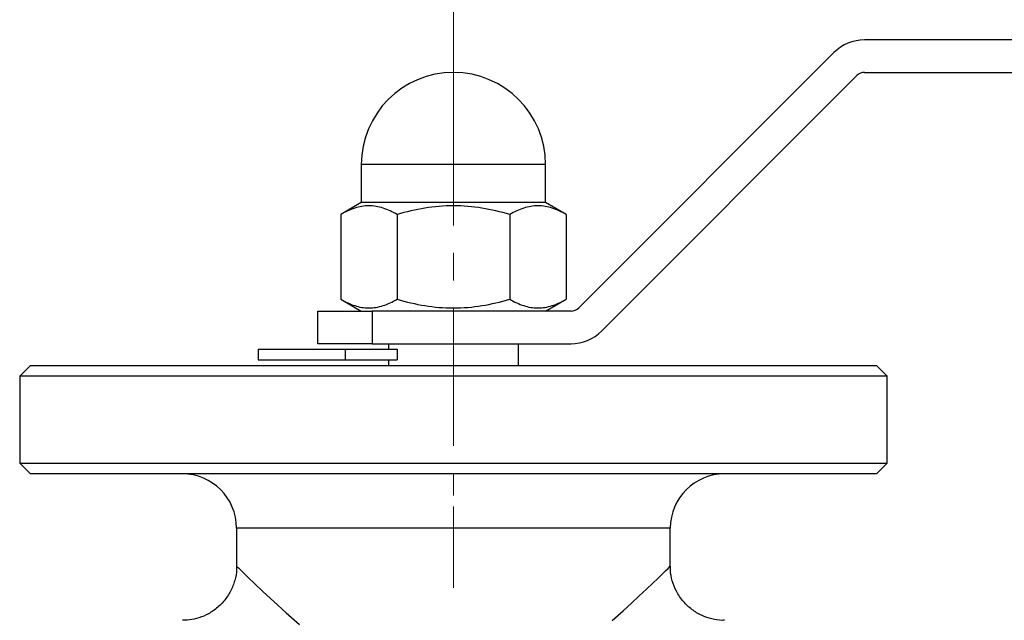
# Model space of a CAD drawing. Header units: millimetres. Extents: x 0 to 420, y 0 to 297.
# Tile 16 of 18: x 110 to 201, y 175 to 230. Entities that reach past the tile are written whole.
import ezdxf

# ---------------------------------------------------------------- set-up
doc = ezdxf.new("R2010")
doc.units = ezdxf.units.MM
doc.linetypes.add('CENTERX2', pattern=[20.32, 12.7, -2.54, 2.54, -2.54])
doc.styles.add('SLDTEXTSTYLE1', font='TXT', dxfattribs={"width": 0.7})
doc.dimstyles.new('SLDDIMSTYLE1', dxfattribs={"dimtxt": 5, "dimasz": 3.5, "dimexe": 0, "dimexo": 0.0625, "dimgap": 1.25, "dimtad": 2, "dimrnd": 1e-09, "dimzin": 12, "dimdsep": 46, "dimtxsty": 'SLDTEXTSTYLE1', "dimsah": 1, "dimcen": 0.09, "dimadec": 0, "dimazin": 3, "dimtfac": 1, "dimtdec": 3, "dimtofl": 0, "dimtmove": 0, "dimatfit": 3, "dimfxl": 1, "dimfrac": 2, "dimtolj": 1, "dimtzin": 12, "dimarcsym": 0})

# ---------------------------------------------------------------- blocks, each defined once
blk = doc.blocks.new('_D_2')
at = {"color": 7, "linetype": 'Continuous', "lineweight": 0}
for p, q in [((150.079, 224.163), (150.079, 237.919)), ((285.079, 228.563), (285.079, 237.919)), ((150.079, 236.919), (285.079, 236.919))]:
    blk.add_line(p, q, dxfattribs=at)
at = {"color": 7, "linetype": 'Continuous', "lineweight": 18}
for points in [[(150.079, 236.919), (155.079, 236.15), (155.079, 237.689)], [(285.079, 236.919), (280.079, 237.689), (280.079, 236.15)]]:
    blk.add_solid(points, dxfattribs=at)
at = {"color": 7, "linetype": 'Continuous', "lineweight": 18, "insert": (215.093, 243.365), "char_height": 5, "attachment_point": 1, "style": 'SLDTEXTSTYLE1'}
blk.add_mtext('135', dxfattribs=at)

msp = doc.modelspace()

# ---------------------------------------------------------------- linework, layer by layer
at = {"color": 7, "linetype": 'Continuous', "lineweight": 25}
for p, q in [((205.079, 228.553), (187.993, 228.553)), ((185.165, 227.382), (161.629, 203.846)), ((163.751, 201.725), (187.286, 225.26)), ((187.993, 225.553), (205.079, 225.553)), ((141.579, 217.053), (141.579, 213.553)), ((158.579, 213.553), (158.579, 217.053)), ((141.579, 213.553), (139.687, 212.461)), ((158.579, 213.553), (141.579, 213.553)), ((160.471, 212.461), (158.579, 213.553)), ((139.687, 212.461), (139.687, 204.646)), ((144.883, 212.461), (144.883, 204.646)), ((155.275, 212.461), (155.275, 204.646)), ((160.471, 212.461), (160.471, 204.646)), ((139.687, 204.646), (141.579, 203.553)), ((158.579, 203.553), (160.471, 204.646)), ((137.579, 200.553), (137.579, 203.553)), ((137.579, 203.553), (142.579, 203.553)), ((142.579, 203.553), (142.579, 200.553)), ((160.922, 203.553), (142.579, 203.553)), ((132.079, 200.053), (132.079, 199.053)), ((132.079, 200.053), (140.079, 200.053)), ((142.579, 200.553), (137.579, 200.553)), ((140.079, 200.053), (140.079, 199.053)), ((140.079, 200.053), (144.883, 200.053)), ((142.579, 200.553), (160.922, 200.553)), ((144.079, 200.553), (144.079, 200.053)), ((144.883, 200.053), (144.883, 199.053)), ((156.079, 198.553), (156.079, 200.553)), ((132.079, 199.053), (140.079, 199.053)), ((140.079, 199.053), (144.883, 199.053)), ((144.079, 199.053), (144.079, 198.553)), ((111.079, 198.553), (110.079, 197.553)), ((111.079, 198.553), (189.079, 198.553)), ((190.079, 197.553), (189.079, 198.553)), ((110.079, 197.553), (110.079, 189.553)), ((190.079, 197.553), (110.079, 197.553)), ((190.079, 189.553), (190.079, 197.553)), ((110.079, 189.553), (111.079, 188.553)), ((110.079, 189.553), (190.079, 189.553)), ((189.079, 188.553), (190.079, 189.553)), ((189.079, 188.553), (111.079, 188.553)), ((130.079, 183.553), (130.079, 180.03)), ((170.079, 180.053), (170.079, 183.553))]:
    msp.add_line(p, q, dxfattribs=at)
at = {"color": 7, "linetype": 'CENTERX2', "lineweight": 18}
for p, q in [((150.079, 224.153), (150.079, 186.553)), ((150.079, 185.553), (150.079, 178.053))]:
    msp.add_line(p, q, dxfattribs=at)
at = {"color": 1, "linetype": 'Continuous', "lineweight": 25}
for p, q in [((158.579, 217.053), (141.579, 217.053)), ((170.079, 183.553), (130.079, 183.553))]:
    msp.add_line(p, q, dxfattribs=at)
at = {"color": 1, "linetype": 'Continuous', "lineweight": 25, "flags": 128}
for points in [[(130.103, 180.03), (130.135, 179.998), (130.243, 179.891), (130.467, 179.67), (131.194, 178.959), (131.691, 178.48), (132.525, 177.686), (133.504, 176.776), (134.638, 175.753), (135.897, 174.659)], [(164.703, 175.037), (165.735, 175.944), (166.504, 176.639), (167.218, 177.298), (167.878, 177.917), (168.468, 178.481), (168.923, 178.919), (169.632, 179.612), (169.871, 179.847), (170.026, 180.001), (170.079, 180.053), (170.079, 180.053)]]:
    msp.add_lwpolyline(points, dxfattribs=at)
at = {"color": 7, "linetype": 'Continuous', "lineweight": 25}
for centre, radius, start, end in [((187.993, 224.553), 4, 90, 135), ((150.079, 217.053), 8.5, 0, 180), ((187.993, 224.553), 1, 90, 135), ((160.922, 204.553), 1, 270, 315), ((160.922, 204.553), 4, 270, 315), ((125.079, 183.553), 5, 0, 90), ((175.079, 183.553), 5, 90, 180)]:
    msp.add_arc(centre, radius, start, end, dxfattribs=at)
for points, knots in [([(144.883, 212.461), (144.459, 212.706), (144.031, 212.908), (143.168, 213.187), (142.732, 213.264), (142.069, 213.265), (141.847, 213.246), (141.408, 213.173), (141.19, 213.119), (140.54, 212.908), (140.111, 212.706), (139.687, 212.461)], [0, 0, 0, 0, 0.25, 0.25, 0.5, 0.5, 0.625, 0.625, 0.75, 0.75, 1, 1, 1, 1]), ([(155.275, 212.461), (154.429, 212.705), (153.575, 212.907), (151.846, 213.187), (150.97, 213.265), (149.191, 213.265), (148.312, 213.187), (146.582, 212.907), (145.729, 212.705), (144.883, 212.461)], [0, 0, 0, 0, 0.25, 0.25, 0.5, 0.5, 0.75, 0.75, 1, 1, 1, 1]), ([(160.471, 212.461), (160.047, 212.706), (159.62, 212.908), (158.756, 213.187), (158.32, 213.264), (157.657, 213.265), (157.435, 213.246), (156.996, 213.173), (156.778, 213.119), (156.128, 212.908), (155.7, 212.706), (155.275, 212.461)], [0, 0, 0, 0, 0.25, 0.25, 0.5, 0.5, 0.625, 0.625, 0.75, 0.75, 1, 1, 1, 1]), ([(139.687, 204.646), (140.111, 204.401), (140.538, 204.199), (141.402, 203.919), (141.838, 203.843), (142.501, 203.842), (142.723, 203.861), (143.162, 203.934), (143.38, 203.988), (144.03, 204.198), (144.458, 204.401), (144.883, 204.646)], [0, 0, 0, 0, 0.25, 0.25, 0.5, 0.5, 0.625, 0.625, 0.75, 0.75, 1, 1, 1, 1]), ([(144.883, 204.646), (145.729, 204.402), (146.583, 204.2), (148.312, 203.919), (149.188, 203.842), (150.967, 203.842), (151.846, 203.919), (153.576, 204.2), (154.429, 204.402), (155.275, 204.646)], [0, 0, 0, 0, 0.25, 0.25, 0.5, 0.5, 0.75, 0.75, 1, 1, 1, 1]), ([(155.275, 204.646), (155.699, 204.401), (156.127, 204.199), (156.99, 203.919), (157.427, 203.843), (158.089, 203.842), (158.311, 203.861), (158.75, 203.934), (158.968, 203.988), (159.618, 204.198), (160.047, 204.401), (160.471, 204.646)], [0, 0, 0, 0, 0.25, 0.25, 0.5, 0.5, 0.625, 0.625, 0.75, 0.75, 1, 1, 1, 1]), ([(130.065, 180.028), (130.07, 179.933), (130.093, 179.498), (129.931, 178.714), (129.559, 177.729), (128.954, 176.82), (128.179, 176.073), (127.302, 175.53), (126.417, 175.205), (125.68, 175.056), (125.247, 175.062), (125.101, 175.064)], [0, 0, 0, 0, 0.036465, 0.167543, 0.302917, 0.440133, 0.583299, 0.713597, 0.833503, 0.944252, 1, 1, 1, 1]), ([(175.075, 175.07), (174.999, 175.063), (174.61, 175.031), (173.887, 175.172), (172.939, 175.487), (172.04, 176.03), (171.24, 176.779), (170.621, 177.687), (170.241, 178.67), (170.076, 179.465), (170.091, 179.919), (170.095, 180.054)], [0, 0, 0, 0, 0.029077, 0.148879, 0.277043, 0.410704, 0.546835, 0.693426, 0.82638, 0.948361, 1, 1, 1, 1])]:
    msp.add_open_spline(points, degree=3, knots=knots, dxfattribs=at)

# ---------------------------------------------------------------- dimensions: what is measured, and where the dimension line sits
at = {"color": 7, "linetype": 'Continuous', "lineweight": 18}
dim = msp.add_linear_dim(base=(285.079, 236.919), p1=(150.079, 224.153), p2=(285.079, 228.553), dimstyle='SLDDIMSTYLE1', dxfattribs=at)
dim.commit()
dim.dimension.update_dxf_attribs({"geometry": '_D_2', "text_midpoint": (218.999, 236.919), "dimtype": 160})

doc.saveas('drawing.dxf')
